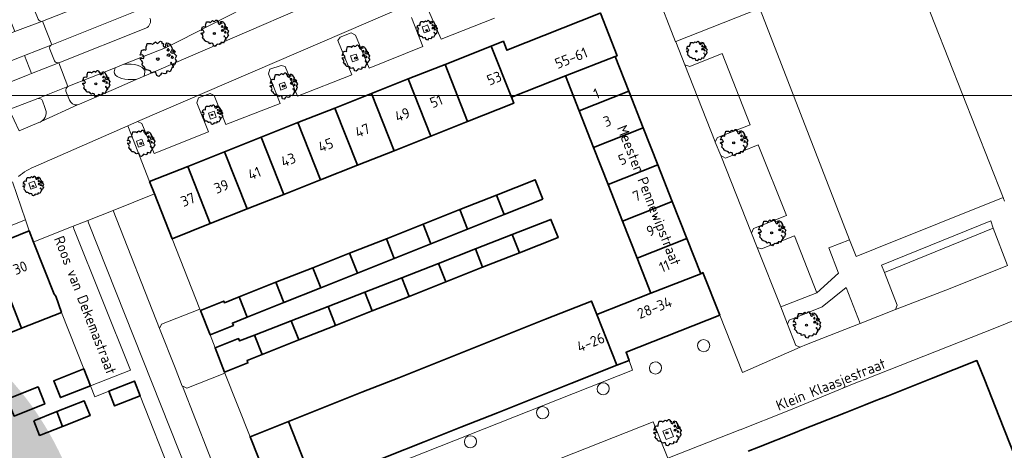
# Model space of a CAD drawing. Header units: metres. Extents: x 152391 to 157968, y 462336 to 467280.
# Tile 214 of 256: x 154833 to 154960, y 464929 to 464985. Entities that reach past the tile are written whole.
import ezdxf
from ezdxf.enums import TextEntityAlignment as Align

# ---------------------------------------------------------------- set-up
doc = ezdxf.new("R2010")
doc.units = ezdxf.units.M
doc.header["$LTSCALE"] = 0.75
doc.layers.get('0').update_dxf_attribs({"lineweight": 25})
for name, color, linetype, lineweight in [('B-GV-GR-BOOM-S', 252, 'Continuous', 25), ('B-WE-GR-BEPLANTING_CULTUUR_BODEMBEDEKKER-GV', 251, 'Continuous', 18), ('B-WE-GR-GROENVOORZIENING-GV', 251, 'Continuous', 18), ('B-WE-OG-BEBOUWING-GV', 6, 'Continuous', 35), ('B-WE-OG-BEBOUWING-T18', 1, 'Continuous', 18), ('B-WE-OG-TERREIN_CULTUURSCHEIDING-GV', 251, 'Continuous', 18), ('B-WE-OG-TOPOGRAFIE-T18', 1, 'Continuous', 18), ('B-WE-VH-VERHARDING_ASFALT-GV', 251, 'Continuous', 18), ('B-WE-VH-VERHARDING_BETONSTRAATSTEEN-GV', 251, 'Continuous', 18), ('B-WE-VH-VERHARDING_TEGEL-GV', 251, 'Continuous', 18), ('B-WE-VH-VERHARDING_TEGEL_RUBBER-GV', 251, 'Continuous', 18)]:
    doc.layers.add(name, color=color, linetype=linetype, lineweight=lineweight)
doc.layers.add('X-XX-AL-TEKENBLAD_HULPLIJN-G', color=7, linetype='Continuous', lineweight=18, plot=False)
doc.styles.add('ARIAL', font='arialbd.ttf')
doc.styles.add('NLCS-ISO-M750-T18', font='NLCS-ISO.ttf', dxfattribs={"height": 1.35})

# ---------------------------------------------------------------- blocks, each defined once
blk = doc.blocks.new('SGR-BOOM_21_30')
at = {"linetype": 'Continuous'}
for p, q in [((-1.11, 1.19), (-1.05, 1.33)), ((-1.05, 1.33), (-1.02, 1.5)), ((-1.02, 1.5), (-0.67, 1.5)), ((-0.67, 1.5), (-0.52, 1.43)), ((-0.52, 1.43), (-0.47, 1.45)), ((-0.47, 1.45), (-0.37, 1.55)), ((-0.37, 1.55), (-0.23, 1.65)), ((-0.23, 1.65), (-0.13, 1.58)), ((-0.13, 1.58), (-0.06, 1.52)), ((-0.06, 1.52), (0.07, 1.58)), ((0.07, 1.58), (0.2, 1.71)), ((0.2, 1.71), (0.26, 1.73)), ((0.26, 1.73), (0.33, 1.7)), ((0.33, 1.7), (0.39, 1.65)), ((0.4, 1.53), (0.38, 1.5)), ((0.38, 1.5), (0.53, 1.52)), ((0.39, 1.65), (0.4, 1.53)), ((0.54, 1.48), (0.51, 1.29)), ((0.51, 1.29), (0.57, 1.24)), ((0.53, 1.52), (0.54, 1.48)), ((0.75, 1.2), (0.8, 1.29)), ((0.79, 1.4), (0.89, 1.56)), ((0.8, 1.29), (0.79, 1.4)), ((0.89, 1.56), (1.02, 1.53)), ((0.97, 1.37), (0.93, 1.33)), ((0.93, 1.33), (0.95, 1.25)), ((0.96, 1.27), (0.97, 1.37)), ((1.02, 1.53), (1.16, 1.45)), ((1.16, 1.45), (1.25, 1.27)), ((-1.7, 0.37), (-1.66, 0.48)), ((-1.49, 0.41), (-1.7, 0.37)), ((-1.68, -0.03), (-1.67, 0.09)), ((-1.67, 0.09), (-1.39, 0.07)), ((-1.66, 0.48), (-1.6, 0.53)), ((-1.63, 0.58), (-1.53, 0.87)), ((-1.6, 0.53), (-1.63, 0.58)), ((-1.53, 0.87), (-1.46, 0.86)), ((-1.42, 0.33), (-1.49, 0.41)), ((-1.46, 0.86), (-1.34, 0.91)), ((-1.33, 0.18), (-1.42, 0.33)), ((-1.39, 0.07), (-1.33, 0.18)), ((-1.34, 0.91), (-1.18, 0.86)), ((-1.18, 0.86), (-1.12, 0.92)), ((-1.13, 1.09), (-1.11, 1.19)), ((-1.12, 0.92), (-1.13, 1.09)), ((0.57, 1.24), (0.69, 1.15)), ((0.69, 1.15), (0.75, 1.2)), ((0.94, 0.91), (0.89, 0.87)), ((0.89, 0.87), (0.93, 0.83)), ((0.93, 0.41), (0.89, 0.33)), ((0.89, 0.33), (1.03, 0.32)), ((0.93, 0.83), (0.98, 0.84)), ((1.05, 0.46), (0.93, 0.41)), ((0.97, 0.97), (0.94, 0.91)), ((0.95, 1.25), (0.96, 1.24)), ((1.03, 0.97), (0.97, 0.97)), ((0.98, 0.84), (1.03, 0.78)), ((1.08, 0.94), (1.03, 0.97)), ((1.03, 0.78), (1.08, 0.84)), ((1.03, 0.32), (1.11, 0.25)), ((1.11, 0.46), (1.05, 0.46)), ((1.12, 0.87), (1.08, 0.94)), ((1.08, 0.84), (1.12, 0.87)), ((1.22, 0.4), (1.11, 0.46)), ((1.11, 0.25), (1.2, 0.37)), ((1.2, 0.37), (1.24, 0.41)), ((1.32, 0.79), (1.23, 0.69)), ((1.23, 0.69), (1.27, 0.63)), ((1.25, 1.27), (1.38, 1.06)), ((1.27, 0.63), (1.38, 0.56)), ((1.34, 0.18), (1.31, 0.1)), ((1.43, 0.05), (1.31, 0.1)), ((1.38, 1.06), (1.32, 0.79)), ((1.36, 0.3), (1.34, 0.23)), ((1.34, 0.23), (1.34, 0.18)), ((1.43, 0.23), (1.36, 0.3)), ((1.38, 0.56), (1.44, 0.6)), ((1.47, 0.2), (1.43, 0.23)), ((1.43, 0.05), (1.51, 0.14)), ((1.47, 0.86), (1.44, 0.81)), ((1.44, 0.81), (1.46, 0.74)), ((1.44, 0.6), (1.57, 0.56)), ((1.46, 0.74), (1.53, 0.69)), ((1.54, 0.86), (1.47, 0.86)), ((1.51, 0.14), (1.47, 0.2)), ((1.53, 0.73), (1.64, 0.68)), ((1.53, 0.69), (1.54, 0.73)), ((1.62, 0.76), (1.54, 0.86)), ((1.57, 0.56), (1.64, 0.51)), ((1.73, 0.71), (1.62, 0.76)), ((1.64, 0.68), (1.73, 0.71)), ((1.64, 0.51), (1.81, 0.32)), ((1.72, 0.1), (1.67, 0.04)), ((1.67, 0.04), (1.76, -0.09)), ((1.81, 0.32), (1.72, 0.1)), ((-1.54, -0.18), (-1.68, -0.03)), ((-1.55, -0.51), (-1.49, -0.42)), ((-1.35, -0.75), (-1.55, -0.51)), ((-1.44, -0.32), (-1.54, -0.18)), ((-1.49, -0.42), (-1.44, -0.32)), ((-1.25, -0.78), (-1.35, -0.75)), ((-1.27, -0.9), (-1.25, -0.78)), ((-1.11, -1.05), (-1.27, -0.9)), ((-0.91, -1.08), (-1.11, -1.05)), ((-0.67, -1.18), (-0.91, -1.08)), ((-0.68, -1.29), (-0.67, -1.18)), ((-0.4, -1.26), (-0.55, -1.33)), ((-0.19, -1.28), (-0.4, -1.26)), ((0.84, -1.16), (0.83, -1.36)), ((1.03, -1.18), (0.84, -1.16)), ((1.18, -1.24), (1.03, -1.18)), ((1.29, -1.01), (1.18, -1.24)), ((1.29, -0.29), (1.24, -0.36)), ((1.24, -0.36), (1.25, -0.42)), ((1.26, -0.42), (1.33, -0.41)), ((1.33, -0.34), (1.29, -0.29)), ((1.36, -0.88), (1.29, -1.01)), ((1.33, -0.41), (1.33, -0.34)), ((1.37, -0.83), (1.36, -0.88)), ((1.48, -0.8), (1.37, -0.83)), ((1.46, -0.47), (1.39, -0.59)), ((1.39, -0.59), (1.43, -0.64)), ((1.43, -0.64), (1.5, -0.7)), ((1.58, -0.59), (1.46, -0.47)), ((1.5, -0.7), (1.48, -0.8)), ((1.66, -0.52), (1.58, -0.59)), ((1.68, -0.42), (1.66, -0.52)), ((1.72, -0.31), (1.68, -0.42)), ((1.84, -0.18), (1.72, -0.31)), ((1.76, -0.09), (1.84, -0.18)), ((-0.55, -1.33), (-0.68, -1.29)), ((-0.16, -1.43), (-0.19, -1.28)), ((-0.13, -1.49), (-0.16, -1.43)), ((-0.1, -1.61), (-0.13, -1.49)), ((0.11, -1.67), (-0.1, -1.61)), ((0.25, -1.52), (0.11, -1.67)), ((0.36, -1.38), (0.25, -1.52)), ((0.68, -1.44), (0.36, -1.38)), ((0.83, -1.36), (0.68, -1.44))]:
    blk.add_line(p, q, dxfattribs=at)
blk.add_circle((0, 0), 0.126, dxfattribs=at)
blk = doc.blocks.new('SGR-BOOM_31_50')
at = {"linetype": 'Continuous'}
for p, q in [((-1.51, 1.45), (-1.48, 1.58)), ((-1.49, 1.23), (-1.51, 1.45)), ((-1.48, 1.58), (-1.4, 1.78)), ((-1.4, 1.78), (-1.36, 2)), ((-1.36, 2), (-0.89, 2)), ((-0.89, 2), (-0.69, 1.91)), ((-0.69, 1.91), (-0.63, 1.93)), ((-0.63, 1.93), (-0.49, 2.06)), ((-0.49, 2.06), (-0.3, 2.2)), ((-0.3, 2.2), (-0.18, 2.11)), ((-0.18, 2.11), (-0.08, 2.02)), ((-0.08, 2.02), (0.09, 2.11)), ((0.09, 2.11), (0.27, 2.28)), ((0.27, 2.28), (0.35, 2.31)), ((0.35, 2.31), (0.44, 2.26)), ((0.44, 2.26), (0.52, 2.2)), ((0.54, 2.04), (0.51, 2)), ((0.51, 2), (0.71, 2.02)), ((0.52, 2.2), (0.54, 2.04)), ((0.72, 1.98), (0.68, 1.71)), ((0.68, 1.71), (0.75, 1.65)), ((0.71, 2.02), (0.72, 1.98)), ((0.75, 1.65), (0.92, 1.54)), ((0.92, 1.54), (1, 1.6)), ((1, 1.6), (1.06, 1.71)), ((1.05, 1.87), (1.19, 2.09)), ((1.06, 1.71), (1.05, 1.87)), ((1.19, 2.09), (1.36, 2.04)), ((1.3, 1.82), (1.23, 1.78)), ((1.23, 1.78), (1.27, 1.67)), ((1.3, 1.3), (1.25, 1.21)), ((1.27, 1.67), (1.28, 1.65)), ((1.28, 1.69), (1.3, 1.82)), ((1.37, 1.3), (1.3, 1.3)), ((1.36, 2.04), (1.54, 1.93)), ((1.44, 1.25), (1.37, 1.3)), ((1.54, 1.93), (1.67, 1.69)), ((1.67, 1.69), (1.84, 1.41)), ((1.84, 1.41), (1.76, 1.06)), ((-2.27, 0.49), (-2.21, 0.64)), ((-1.99, 0.55), (-2.27, 0.49)), ((-2.24, -0.04), (-2.22, 0.11)), ((-2.22, 0.11), (-1.85, 0.09)), ((-2.21, 0.64), (-2.13, 0.71)), ((-2.18, 0.77), (-2.04, 1.17)), ((-2.13, 0.71), (-2.18, 0.77)), ((-2.04, 1.17), (-1.94, 1.14)), ((-1.9, 0.44), (-1.99, 0.55)), ((-1.94, 1.14), (-1.79, 1.21)), ((-1.77, 0.25), (-1.9, 0.44)), ((-1.85, 0.09), (-1.77, 0.25)), ((-1.79, 1.21), (-1.57, 1.14)), ((-1.57, 1.14), (-1.49, 1.23)), ((1.25, 1.21), (1.19, 1.17)), ((1.19, 1.17), (1.23, 1.1)), ((1.23, 0.55), (1.19, 0.44)), ((1.19, 0.44), (1.37, 0.42)), ((1.23, 1.1), (1.31, 1.12)), ((1.4, 0.62), (1.23, 0.55)), ((1.31, 1.12), (1.37, 1.03)), ((1.37, 1.03), (1.44, 1.12)), ((1.37, 0.42), (1.48, 0.33)), ((1.48, 0.62), (1.4, 0.62)), ((1.5, 1.17), (1.44, 1.25)), ((1.44, 1.12), (1.5, 1.17)), ((1.62, 0.53), (1.48, 0.62)), ((1.48, 0.33), (1.61, 0.49)), ((1.61, 0.49), (1.65, 0.55)), ((1.76, 1.06), (1.64, 0.93)), ((1.64, 0.93), (1.7, 0.84)), ((1.7, 0.84), (1.84, 0.75)), ((1.79, 0.25), (1.75, 0.14)), ((1.91, 0.07), (1.75, 0.14)), ((1.81, 0.4), (1.79, 0.31)), ((1.79, 0.31), (1.79, 0.25)), ((1.9, 0.31), (1.81, 0.4)), ((1.84, 0.75), (1.92, 0.79)), ((1.96, 0.27), (1.9, 0.31)), ((1.91, 0.07), (2.01, 0.18)), ((1.96, 1.14), (1.92, 1.08)), ((1.92, 1.08), (1.95, 0.99)), ((1.92, 0.79), (2.09, 0.75)), ((1.95, 0.99), (2.04, 0.93)), ((2.06, 1.14), (1.96, 1.14)), ((2.01, 0.18), (1.96, 0.27)), ((2.04, 0.97), (2.18, 0.9)), ((2.04, 0.93), (2.06, 0.97)), ((2.16, 1.01), (2.06, 1.14)), ((2.09, 0.75), (2.18, 0.68)), ((2.3, 0.95), (2.16, 1.01)), ((2.18, 0.9), (2.3, 0.95)), ((2.18, 0.68), (2.41, 0.42)), ((2.29, 0.14), (2.23, 0.05)), ((2.23, 0.05), (2.35, -0.13)), ((2.41, 0.42), (2.29, 0.14)), ((-2.05, -0.24), (-2.24, -0.04)), ((-2.07, -0.67), (-1.99, -0.56)), ((-1.8, -1), (-2.07, -0.67)), ((-1.91, -0.43), (-2.05, -0.24)), ((-1.99, -0.56), (-1.91, -0.43)), ((-1.67, -1.05), (-1.8, -1)), ((-1.7, -1.2), (-1.67, -1.05)), ((-1.48, -1.4), (-1.7, -1.2)), ((1.72, -0.39), (1.65, -0.48)), ((1.65, -0.48), (1.67, -0.56)), ((1.68, -0.56), (1.78, -0.54)), ((1.78, -0.45), (1.72, -0.39)), ((1.81, -1.18), (1.72, -1.35)), ((1.78, -0.54), (1.78, -0.45)), ((1.82, -1.11), (1.81, -1.18)), ((1.98, -1.07), (1.82, -1.11)), ((1.95, -0.63), (1.85, -0.78)), ((1.85, -0.78), (1.9, -0.85)), ((1.9, -0.85), (1.99, -0.94)), ((2.1, -0.78), (1.95, -0.63)), ((1.99, -0.94), (1.98, -1.07)), ((2.21, -0.7), (2.1, -0.78)), ((2.24, -0.56), (2.21, -0.7)), ((2.29, -0.41), (2.24, -0.56)), ((2.46, -0.24), (2.29, -0.41)), ((2.35, -0.13), (2.46, -0.24)), ((-1.22, -1.44), (-1.48, -1.4)), ((-0.89, -1.57), (-1.22, -1.44)), ((-0.91, -1.72), (-0.89, -1.57)), ((-0.73, -1.77), (-0.91, -1.72)), ((-0.53, -1.68), (-0.73, -1.77)), ((-0.25, -1.7), (-0.53, -1.68)), ((-0.21, -1.9), (-0.25, -1.7)), ((-0.18, -1.99), (-0.21, -1.9)), ((-0.13, -2.14), (-0.18, -1.99)), ((0.15, -2.23), (-0.13, -2.14)), ((0.34, -2.03), (0.15, -2.23)), ((0.47, -1.83), (0.34, -2.03)), ((0.91, -1.92), (0.47, -1.83)), ((1.11, -1.81), (0.91, -1.92)), ((1.13, -1.55), (1.11, -1.81)), ((1.37, -1.57), (1.13, -1.55)), ((1.58, -1.66), (1.37, -1.57)), ((1.72, -1.35), (1.58, -1.66))]:
    blk.add_line(p, q, dxfattribs=at)
blk.add_circle((0, 0), 0.169, dxfattribs=at)
blk = doc.blocks.new('SGR-BOOM_DIAMETER_ONBEKEND')
at = {"linetype": 'Continuous'}
for p, q in [((0.05, 1.19), (0.15, 1.28)), ((0.15, 1.28), (0.2, 1.3)), ((0.2, 1.3), (0.25, 1.27)), ((0.25, 1.27), (0.29, 1.24)), ((-1.28, 0.27), (-1.24, 0.36)), ((-1.12, 0.31), (-1.28, 0.27)), ((-1.26, -0.02), (-1.25, 0.06)), ((-1.25, 0.06), (-1.04, 0.05)), ((-1.24, 0.36), (-1.2, 0.4)), ((-1.22, 0.43), (-1.15, 0.66)), ((-1.2, 0.4), (-1.22, 0.43)), ((-1.15, 0.66), (-1.09, 0.64)), ((-1.07, 0.25), (-1.12, 0.31)), ((-1.09, 0.64), (-1.01, 0.68)), ((-1, 0.14), (-1.07, 0.25)), ((-1.04, 0.05), (-1, 0.14)), ((-1.01, 0.68), (-0.88, 0.64)), ((-0.88, 0.64), (-0.84, 0.69)), ((-0.85, 0.82), (-0.83, 0.89)), ((-0.84, 0.69), (-0.85, 0.82)), ((-0.83, 0.89), (-0.79, 1)), ((-0.79, 1), (-0.76, 1.12)), ((-0.76, 1.12), (-0.5, 1.12)), ((-0.5, 1.12), (-0.39, 1.07)), ((-0.39, 1.07), (-0.35, 1.09)), ((-0.35, 1.09), (-0.27, 1.16)), ((-0.27, 1.16), (-0.17, 1.24)), ((-0.17, 1.24), (-0.1, 1.19)), ((-0.1, 1.19), (-0.05, 1.14)), ((-0.05, 1.14), (0.05, 1.19)), ((0.3, 1.15), (0.28, 1.12)), ((0.28, 1.12), (0.4, 1.14)), ((0.29, 1.24), (0.3, 1.15)), ((0.41, 1.11), (0.38, 0.96)), ((0.38, 0.96), (0.42, 0.93)), ((0.4, 1.14), (0.41, 1.11)), ((0.42, 0.93), (0.52, 0.87)), ((0.52, 0.87), (0.56, 0.9)), ((0.56, 0.9), (0.6, 0.96)), ((0.59, 1.05), (0.67, 1.17)), ((0.6, 0.96), (0.59, 1.05)), ((0.67, 1.17), (0.76, 1.15)), ((0.7, 0.68), (0.67, 0.66)), ((0.67, 0.66), (0.69, 0.62)), ((0.69, 0.31), (0.67, 0.25)), ((0.67, 0.25), (0.77, 0.24)), ((0.73, 1.03), (0.69, 1)), ((0.69, 1), (0.71, 0.94)), ((0.69, 0.62), (0.74, 0.63)), ((0.79, 0.35), (0.69, 0.31)), ((0.73, 0.73), (0.7, 0.68)), ((0.71, 0.94), (0.72, 0.93)), ((0.72, 0.95), (0.73, 1.03)), ((0.77, 0.73), (0.73, 0.73)), ((0.74, 0.63), (0.77, 0.58)), ((0.76, 1.15), (0.87, 1.09)), ((0.81, 0.71), (0.77, 0.73)), ((0.77, 0.58), (0.81, 0.63)), ((0.77, 0.24), (0.83, 0.19)), ((0.83, 0.35), (0.79, 0.35)), ((0.84, 0.66), (0.81, 0.71)), ((0.81, 0.63), (0.84, 0.66)), ((0.91, 0.3), (0.83, 0.35)), ((0.83, 0.19), (0.9, 0.27)), ((0.87, 1.09), (0.94, 0.95)), ((0.9, 0.27), (0.93, 0.31)), ((0.99, 0.59), (0.92, 0.52)), ((0.92, 0.52), (0.96, 0.47)), ((0.94, 0.95), (1.03, 0.79)), ((0.96, 0.47), (1.03, 0.42)), ((1.01, 0.14), (0.98, 0.08)), ((1.08, 0.04), (0.98, 0.08)), ((1.03, 0.79), (0.99, 0.59)), ((1.02, 0.22), (1.01, 0.18)), ((1.01, 0.18), (1.01, 0.14)), ((1.07, 0.18), (1.02, 0.22)), ((1.03, 0.42), (1.08, 0.45)), ((1.1, 0.15), (1.07, 0.18)), ((1.1, 0.64), (1.08, 0.61)), ((1.08, 0.61), (1.1, 0.56)), ((1.08, 0.45), (1.17, 0.42)), ((1.08, 0.04), (1.13, 0.1)), ((1.16, 0.64), (1.1, 0.64)), ((1.1, 0.56), (1.15, 0.52)), ((1.13, 0.1), (1.1, 0.15)), ((1.15, 0.55), (1.23, 0.51)), ((1.15, 0.52), (1.16, 0.55)), ((1.22, 0.57), (1.16, 0.64)), ((1.17, 0.42), (1.23, 0.39)), ((1.3, 0.53), (1.22, 0.57)), ((1.23, 0.51), (1.3, 0.53)), ((1.23, 0.39), (1.36, 0.24)), ((1.29, 0.08), (1.25, 0.03)), ((1.25, 0.03), (1.32, -0.07)), ((1.36, 0.24), (1.29, 0.08)), ((-1.15, -0.13), (-1.26, -0.02)), ((-1.16, -0.38), (-1.12, -0.32)), ((-1.02, -0.56), (-1.16, -0.38)), ((-1.08, -0.24), (-1.15, -0.13)), ((-1.12, -0.32), (-1.08, -0.24)), ((-0.94, -0.59), (-1.02, -0.56)), ((-0.95, -0.67), (-0.94, -0.59)), ((-0.83, -0.79), (-0.95, -0.67)), ((-0.68, -0.81), (-0.83, -0.79)), ((-0.5, -0.88), (-0.68, -0.81)), ((-0.51, -0.97), (-0.5, -0.88)), ((-0.41, -0.99), (-0.51, -0.97)), ((-0.3, -0.95), (-0.41, -0.99)), ((-0.14, -0.96), (-0.3, -0.95)), ((-0.12, -1.07), (-0.14, -0.96)), ((-0.1, -1.12), (-0.12, -1.07)), ((-0.07, -1.2), (-0.1, -1.12)), ((0.08, -1.25), (-0.07, -1.2)), ((0.19, -1.14), (0.08, -1.25)), ((0.27, -1.03), (0.19, -1.14)), ((0.51, -1.08), (0.27, -1.03)), ((0.62, -1.02), (0.51, -1.08)), ((0.63, -0.87), (0.62, -1.02)), ((0.77, -0.88), (0.63, -0.87)), ((0.89, -0.93), (0.77, -0.88)), ((0.96, -0.76), (0.89, -0.93)), ((0.96, -0.22), (0.93, -0.27)), ((0.93, -0.27), (0.94, -0.32)), ((0.95, -0.32), (1, -0.3)), ((1, -0.26), (0.96, -0.22)), ((1.02, -0.66), (0.96, -0.76)), ((1, -0.3), (1, -0.26)), ((1.03, -0.63), (1.02, -0.66)), ((1.11, -0.6), (1.03, -0.63)), ((1.1, -0.35), (1.04, -0.44)), ((1.04, -0.44), (1.07, -0.48)), ((1.07, -0.48), (1.12, -0.53)), ((1.18, -0.44), (1.1, -0.35)), ((1.12, -0.53), (1.11, -0.6)), ((1.24, -0.39), (1.18, -0.44)), ((1.26, -0.32), (1.24, -0.39)), ((1.29, -0.23), (1.26, -0.32)), ((1.38, -0.13), (1.29, -0.23)), ((1.32, -0.07), (1.38, -0.13))]:
    blk.add_line(p, q, dxfattribs=at)
blk.add_circle((0, 0), 0.0948, dxfattribs=at)
blk = doc.blocks.new('SGR-BOOM_0_20')
at = {"linetype": 'Continuous'}
for p, q in [((0.05, 1.19), (0.15, 1.28)), ((0.15, 1.28), (0.2, 1.3)), ((0.2, 1.3), (0.25, 1.27)), ((0.25, 1.27), (0.29, 1.24)), ((-1.28, 0.27), (-1.24, 0.36)), ((-1.12, 0.31), (-1.28, 0.27)), ((-1.26, -0.02), (-1.25, 0.06)), ((-1.25, 0.06), (-1.04, 0.05)), ((-1.24, 0.36), (-1.2, 0.4)), ((-1.22, 0.43), (-1.15, 0.66)), ((-1.2, 0.4), (-1.22, 0.43)), ((-1.15, 0.66), (-1.09, 0.64)), ((-1.07, 0.25), (-1.12, 0.31)), ((-1.09, 0.64), (-1.01, 0.68)), ((-1, 0.14), (-1.07, 0.25)), ((-1.04, 0.05), (-1, 0.14)), ((-1.01, 0.68), (-0.88, 0.64)), ((-0.88, 0.64), (-0.84, 0.69)), ((-0.85, 0.82), (-0.83, 0.89)), ((-0.84, 0.69), (-0.85, 0.82)), ((-0.83, 0.89), (-0.79, 1)), ((-0.79, 1), (-0.76, 1.12)), ((-0.76, 1.12), (-0.5, 1.12)), ((-0.5, 1.12), (-0.39, 1.07)), ((-0.39, 1.07), (-0.35, 1.09)), ((-0.35, 1.09), (-0.27, 1.16)), ((-0.27, 1.16), (-0.17, 1.24)), ((-0.17, 1.24), (-0.1, 1.19)), ((-0.1, 1.19), (-0.05, 1.14)), ((-0.05, 1.14), (0.05, 1.19)), ((0.3, 1.15), (0.28, 1.12)), ((0.28, 1.12), (0.4, 1.14)), ((0.29, 1.24), (0.3, 1.15)), ((0.41, 1.11), (0.38, 0.96)), ((0.38, 0.96), (0.42, 0.93)), ((0.4, 1.14), (0.41, 1.11)), ((0.42, 0.93), (0.52, 0.87)), ((0.52, 0.87), (0.56, 0.9)), ((0.56, 0.9), (0.6, 0.96)), ((0.59, 1.05), (0.67, 1.17)), ((0.6, 0.96), (0.59, 1.05)), ((0.67, 1.17), (0.76, 1.15)), ((0.7, 0.68), (0.67, 0.66)), ((0.67, 0.66), (0.69, 0.62)), ((0.69, 0.31), (0.67, 0.25)), ((0.67, 0.25), (0.77, 0.24)), ((0.73, 1.03), (0.69, 1)), ((0.69, 1), (0.71, 0.94)), ((0.69, 0.62), (0.74, 0.63)), ((0.79, 0.35), (0.69, 0.31)), ((0.73, 0.73), (0.7, 0.68)), ((0.71, 0.94), (0.72, 0.93)), ((0.72, 0.95), (0.73, 1.03)), ((0.77, 0.73), (0.73, 0.73)), ((0.74, 0.63), (0.77, 0.58)), ((0.76, 1.15), (0.87, 1.09)), ((0.81, 0.71), (0.77, 0.73)), ((0.77, 0.58), (0.81, 0.63)), ((0.77, 0.24), (0.83, 0.19)), ((0.83, 0.35), (0.79, 0.35)), ((0.84, 0.66), (0.81, 0.71)), ((0.81, 0.63), (0.84, 0.66)), ((0.91, 0.3), (0.83, 0.35)), ((0.83, 0.19), (0.9, 0.27)), ((0.87, 1.09), (0.94, 0.95)), ((0.9, 0.27), (0.93, 0.31)), ((0.99, 0.59), (0.92, 0.52)), ((0.92, 0.52), (0.96, 0.47)), ((0.94, 0.95), (1.03, 0.79)), ((0.96, 0.47), (1.03, 0.42)), ((1.01, 0.14), (0.98, 0.08)), ((1.08, 0.04), (0.98, 0.08)), ((1.03, 0.79), (0.99, 0.59)), ((1.02, 0.22), (1.01, 0.18)), ((1.01, 0.18), (1.01, 0.14)), ((1.07, 0.18), (1.02, 0.22)), ((1.03, 0.42), (1.08, 0.45)), ((1.1, 0.15), (1.07, 0.18)), ((1.1, 0.64), (1.08, 0.61)), ((1.08, 0.61), (1.1, 0.56)), ((1.08, 0.45), (1.17, 0.42)), ((1.08, 0.04), (1.13, 0.1)), ((1.16, 0.64), (1.1, 0.64)), ((1.1, 0.56), (1.15, 0.52)), ((1.13, 0.1), (1.1, 0.15)), ((1.15, 0.55), (1.23, 0.51)), ((1.15, 0.52), (1.16, 0.55)), ((1.22, 0.57), (1.16, 0.64)), ((1.17, 0.42), (1.23, 0.39)), ((1.3, 0.53), (1.22, 0.57)), ((1.23, 0.51), (1.3, 0.53)), ((1.23, 0.39), (1.36, 0.24)), ((1.29, 0.08), (1.25, 0.03)), ((1.25, 0.03), (1.32, -0.07)), ((1.36, 0.24), (1.29, 0.08)), ((-1.15, -0.13), (-1.26, -0.02)), ((-1.16, -0.38), (-1.12, -0.32)), ((-1.02, -0.56), (-1.16, -0.38)), ((-1.08, -0.24), (-1.15, -0.13)), ((-1.12, -0.32), (-1.08, -0.24)), ((-0.94, -0.59), (-1.02, -0.56)), ((-0.95, -0.67), (-0.94, -0.59)), ((-0.83, -0.79), (-0.95, -0.67)), ((-0.68, -0.81), (-0.83, -0.79)), ((-0.5, -0.88), (-0.68, -0.81)), ((-0.51, -0.97), (-0.5, -0.88)), ((-0.41, -0.99), (-0.51, -0.97)), ((-0.3, -0.95), (-0.41, -0.99)), ((-0.14, -0.96), (-0.3, -0.95)), ((-0.12, -1.07), (-0.14, -0.96)), ((-0.1, -1.12), (-0.12, -1.07)), ((-0.07, -1.2), (-0.1, -1.12)), ((0.08, -1.25), (-0.07, -1.2)), ((0.19, -1.14), (0.08, -1.25)), ((0.27, -1.03), (0.19, -1.14)), ((0.51, -1.08), (0.27, -1.03)), ((0.62, -1.02), (0.51, -1.08)), ((0.63, -0.87), (0.62, -1.02)), ((0.77, -0.88), (0.63, -0.87)), ((0.89, -0.93), (0.77, -0.88)), ((0.96, -0.76), (0.89, -0.93)), ((0.96, -0.22), (0.93, -0.27)), ((0.93, -0.27), (0.94, -0.32)), ((0.95, -0.32), (1, -0.3)), ((1, -0.26), (0.96, -0.22)), ((1.02, -0.66), (0.96, -0.76)), ((1, -0.3), (1, -0.26)), ((1.03, -0.63), (1.02, -0.66)), ((1.11, -0.6), (1.03, -0.63)), ((1.1, -0.35), (1.04, -0.44)), ((1.04, -0.44), (1.07, -0.48)), ((1.07, -0.48), (1.12, -0.53)), ((1.18, -0.44), (1.1, -0.35)), ((1.12, -0.53), (1.11, -0.6)), ((1.24, -0.39), (1.18, -0.44)), ((1.26, -0.32), (1.24, -0.39)), ((1.29, -0.23), (1.26, -0.32)), ((1.38, -0.13), (1.29, -0.23)), ((1.32, -0.07), (1.38, -0.13))]:
    blk.add_line(p, q, dxfattribs=at)
blk.add_circle((0, 0), 0.0948, dxfattribs=at)

msp = doc.modelspace()

# ---------------------------------------------------------------- linework, layer by layer
at = {"layer": 'B-WE-GR-BEPLANTING_CULTUUR_BODEMBEDEKKER-GV'}
msp.add_lwpolyline([(154928.44, 464986.13), (154917.63, 464981.88), (154917.65, 464981.83), (154918.82, 464978.84), (154918.82, 464978.84), (154919.44, 464978.63), (154923.61, 464980.31), (154927.23, 464971.13), (154923, 464969.5), (154922.73, 464968.91), (154922.73, 464968.9), (154923.44, 464967.15), (154924.03, 464966.84), (154928.25, 464968.53), (154931.91, 464959.41), (154927.66, 464957.75), (154927.41, 464957.16), (154928.14, 464955.31), (154928.7, 464955.13), (154932.94, 464956.81), (154935.81, 464949.48), (154938.64, 464952.01), (154937.37, 464955.25), (154940.05, 464956.29), (154928.52, 464986)], dxfattribs=at)
for points in [[(154944.55, 464952.09), (154958.59, 464957.81), (154958.27, 464958.76), (154944.19, 464953.02)], [(154932.05, 464945.42), (154933.14, 464942.69), (154933.7, 464942.44), (154934.48, 464942.78), (154941.44, 464945.49), (154939.62, 464950.14), (154936.52, 464947.66), (154932.27, 464945.94)]]:
    msp.add_lwpolyline(points, close=True, dxfattribs=at)
at = {"layer": 'B-WE-GR-GROENVOORZIENING-GV'}
for points in [[(154885.25, 464983.86), (154884.92, 464983.74), (154885.15, 464982.96), (154885.55, 464983.1), (154885.89, 464983.22), (154885.62, 464983.99)], [(154875.92, 464979.22), (154876.66, 464979.49), (154876.38, 464980.25), (154875.68, 464980)], [(154866.69, 464975.6), (154867.43, 464975.87), (154867.16, 464976.63), (154866.45, 464976.38)], [(154857.59, 464971.85), (154858.33, 464972.12), (154858.06, 464972.88), (154857.35, 464972.64)], [(154848.3, 464968.23), (154849.04, 464968.49), (154848.76, 464969.26), (154848.06, 464969.01)], [(154834.41, 464962.82), (154835.15, 464963.08), (154834.87, 464963.84), (154834.17, 464963.6)], [(154915.95, 464931.61), (154916.39, 464930.53), (154917.33, 464930.93), (154916.9, 464932.02)]]:
    msp.add_lwpolyline(points, close=True, dxfattribs=at)
for points in [[(154921.95, 464942.97, 0.988704), (154920.51, 464942.32)], [(154920.51, 464942.32, 0.979083), (154921.95, 464942.97)], [(154915.73, 464940.1, 0.988085), (154914.29, 464939.44)], [(154914.29, 464939.44, 0.977941), (154915.73, 464940.1)], [(154908.99, 464937.41, 0.989539), (154907.55, 464936.76)], [(154907.55, 464936.76, 0.978766), (154908.99, 464937.41)], [(154901.18, 464934.33, 0.988704), (154899.74, 464933.67)], [(154899.74, 464933.67, 0.979083), (154901.18, 464934.33)], [(154891.86, 464930.59, 0.987874), (154890.42, 464929.93)], [(154890.42, 464929.93, 0.978259), (154891.86, 464930.59)]]:
    msp.add_lwpolyline(points, format="xyb", dxfattribs=at)
at = {"layer": 'B-WE-OG-BEBOUWING-GV'}
for points in [[(154907.88, 464985.53), (154895.85, 464980.74), (154895.4, 464981.9), (154893.81, 464981.27), (154896.42, 464974.68), (154903.4, 464977.42), (154909.8, 464979.93), (154910.05, 464980.03), (154907.9, 464985.53)], [(154893.81, 464981.27), (154887.86, 464978.91), (154890.77, 464971.54), (154896.73, 464973.9), (154896.42, 464974.68)], [(154887.86, 464978.91), (154887.3, 464978.69), (154883.12, 464977.03), (154886.03, 464969.66), (154890.77, 464971.54)], [(154905.17, 464972.93), (154911.56, 464975.46), (154909.8, 464979.93), (154903.4, 464977.42)], [(154878.38, 464975.15), (154881.29, 464967.78), (154886.03, 464969.66), (154883.12, 464977.03)], [(154881.29, 464967.78), (154878.38, 464975.15), (154873.64, 464973.28), (154876.55, 464965.9)], [(154907.03, 464968.19), (154913.44, 464970.72), (154911.56, 464975.46), (154905.17, 464972.93)], [(154868.89, 464971.4), (154871.81, 464964.03), (154876.55, 464965.9), (154873.64, 464973.28)], [(154871.81, 464964.03), (154868.89, 464971.4), (154864.15, 464969.52), (154867.06, 464962.15)], [(154907.03, 464968.19), (154908.9, 464963.44), (154915.31, 464965.97), (154913.44, 464970.72)], [(154867.06, 464962.15), (154864.15, 464969.52), (154859.41, 464967.64), (154862.32, 464960.27)], [(154854.67, 464965.76), (154857.58, 464958.39), (154862.32, 464960.27), (154859.41, 464967.64)], [(154857.58, 464958.39), (154854.67, 464965.76), (154849.75, 464963.81), (154850.38, 464962.21), (154852.66, 464956.44)], [(154917.18, 464961.23), (154915.31, 464965.97), (154908.9, 464963.44), (154910.77, 464958.7)], [(154900.49, 464961.55), (154899.51, 464964.03), (154894.52, 464962.06), (154895.5, 464959.56)], [(154889.77, 464960.19), (154890.77, 464957.67), (154895.5, 464959.56), (154894.52, 464962.06)], [(154919.05, 464956.48), (154917.18, 464961.23), (154910.77, 464958.7), (154912.63, 464953.95)], [(154890.77, 464957.67), (154889.77, 464960.19), (154885.03, 464958.31), (154886.03, 464955.78)], [(154897.46, 464954.62), (154902.45, 464956.59), (154901.53, 464958.92), (154896.53, 464956.97)], [(154838.38, 464946.93), (154838.38, 464946.94), (154837.66, 464949.05), (154837.44, 464949.3), (154834.78, 464956.01), (154834.21, 464957.45), (154829.07, 464955.41), (154833.23, 464944.9)], [(154880.29, 464956.44), (154881.29, 464953.89), (154886.03, 464955.78), (154885.03, 464958.31)], [(154881.29, 464953.89), (154880.29, 464956.44), (154875.54, 464954.57), (154876.56, 464952)], [(154897.46, 464954.62), (154896.53, 464956.97), (154891.78, 464955.12), (154892.71, 464952.75)], [(154920.86, 464951.91), (154919.05, 464956.48), (154912.63, 464953.95), (154914.42, 464949.41)], [(154828.48, 464943.03), (154833.23, 464944.9), (154829.07, 464955.41), (154824.28, 464953.52)], [(154892.71, 464952.75), (154891.78, 464955.12), (154887.02, 464953.26), (154887.97, 464950.87)], [(154870.8, 464952.69), (154871.82, 464950.11), (154876.56, 464952), (154875.54, 464954.57)], [(154866.05, 464950.82), (154867.08, 464948.22), (154871.82, 464950.11), (154870.8, 464952.69)], [(154887.97, 464950.87), (154887.02, 464953.26), (154882.27, 464951.41), (154883.23, 464949)], [(154877.52, 464949.56), (154878.48, 464947.12), (154883.23, 464949), (154882.27, 464951.41)], [(154910.04, 464940.12), (154911.63, 464940.75), (154911.22, 464941.79), (154923.3, 464946.59), (154921.14, 464952.06), (154920.86, 464951.91), (154914.42, 464949.41), (154907.44, 464946.67)], [(154866.05, 464950.82), (154861.31, 464948.95), (154862.35, 464946.33), (154867.08, 464948.22)], [(154856.3, 464947.19), (154857.55, 464944.06), (154860.56, 464945.26), (154860.44, 464945.57), (154862.35, 464946.33), (154861.31, 464948.95), (154859.39, 464948.19), (154859.31, 464948.39)], [(154870.93, 464924.59), (154873.19, 464925.49), (154875.67, 464926.48), (154880.41, 464928.36), (154885.15, 464930.24), (154889.89, 464932.12), (154894.63, 464934), (154899.37, 464935.89), (154904.11, 464937.77), (154910.04, 464940.12), (154907.44, 464946.67), (154906.76, 464948.4), (154900.84, 464946.05), (154896.1, 464944.17), (154891.36, 464942.29), (154886.62, 464940.41), (154881.88, 464938.52), (154877.14, 464936.64), (154872.4, 464934.76), (154867.66, 464932.88)], [(154878.48, 464947.12), (154877.52, 464949.56), (154872.77, 464947.71), (154873.74, 464945.25)], [(154873.74, 464945.25), (154872.77, 464947.71), (154868.02, 464945.85), (154868.99, 464943.38)], [(154868.02, 464945.85), (154863.26, 464944), (154864.25, 464941.51), (154868.99, 464943.38)], [(154864.25, 464941.51), (154863.26, 464944), (154861.34, 464943.25), (154861.22, 464943.56), (154858.2, 464942.38), (154859.42, 464939.25), (154862.44, 464940.43), (154862.32, 464940.74)], [(154842.12, 464937.47), (154841.26, 464939.65), (154837.38, 464938.13), (154838.24, 464935.95)], [(154831.39, 464935.75), (154832.26, 464933.58), (154836.22, 464935.14), (154835.36, 464937.32)], [(154848.52, 464936.18), (154847.78, 464938.09), (154844.48, 464936.78), (154845.23, 464934.88)], [(154837.77, 464934.14), (154838.52, 464932.24), (154842.07, 464933.63), (154841.32, 464935.53)], [(154834.81, 464932.97), (154835.56, 464931.07), (154838.52, 464932.24), (154837.77, 464934.14)], [(154865.93, 464922.76), (154865.98, 464922.63), (154870.93, 464924.59), (154867.66, 464932.88), (154862.7, 464930.91)]]:
    msp.add_lwpolyline(points, close=True, dxfattribs=at)
msp.add_lwpolyline([(154963.8, 464922.32), (154959.32, 464933.61), (154957.5, 464938.19), (154956.49, 464940.73), (154950.63, 464938.41), (154945.05, 464936.2), (154943.24, 464935.48), (154942.05, 464935.01), (154939.48, 464933.99), (154933.9, 464931.78), (154933.06, 464931.45), (154928.32, 464929.58), (154926.96, 464929.04)], dxfattribs=at)
at = {"layer": 'B-WE-OG-TERREIN_CULTUURSCHEIDING-GV'}
for points in [[(154868.1, 464989.38), (154853.59, 464981.93), (154851.8, 464981.06), (154846.42, 464978.93), (154847.37, 464978.93), (154847.78, 464978.88), (154848.16, 464978.8), (154848.49, 464978.68), (154848.77, 464978.52), (154848.98, 464978.34), (154849.11, 464978.14), (154849.15, 464977.94), (154849.04, 464977.39), (154882.13, 464991.7)], [(154840.7, 464973.78), (154845.07, 464975.67), (154848.02, 464976.95), (154846.96, 464976.95), (154846.55, 464976.99), (154846.17, 464977.08), (154845.83, 464977.2), (154845.55, 464977.35), (154845.35, 464977.53), (154845.22, 464977.73), (154845.17, 464977.94), (154845.29, 464978.47), (154839.2, 464976.06)], [(154838.95, 464975.44), (154839.42, 464974.31)]]:
    msp.add_lwpolyline(points, dxfattribs=at)
msp.add_lwpolyline([(154845.29, 464978.47), (154845.17, 464977.94), (154845.22, 464977.73), (154845.35, 464977.53), (154845.55, 464977.35), (154845.83, 464977.2), (154846.17, 464977.08), (154846.55, 464976.99), (154846.96, 464976.95), (154848.02, 464976.95), (154849.04, 464977.39), (154849.15, 464977.94), (154849.11, 464978.14), (154848.98, 464978.34), (154848.77, 464978.52), (154848.49, 464978.68), (154848.16, 464978.8), (154847.78, 464978.88), (154847.37, 464978.93), (154846.42, 464978.93)], close=True, dxfattribs=at)
for points in [[(154839.2, 464976.06, 0.332782), (154838.95, 464975.44)], [(154839.42, 464974.31, 0.352949), (154840.43, 464973.7)], [(154840.43, 464973.7, 0.074566), (154840.7, 464973.78)]]:
    msp.add_lwpolyline(points, format="xyb", dxfattribs=at)
at = {"layer": 'B-WE-VH-VERHARDING_ASFALT-GV'}
for points in [[(154954.57, 465031.37), (154939.02, 465025.23), (154920.86, 465018.08), (154900.84, 465010.17), (154883.64, 465003.37), (154878.33, 465001.26), (154875.15, 465000), (154847.51, 464989.06), (154835.91, 464984.47), (154837.12, 464981.45), (154848.33, 464985.91)], [(154849.26, 464983.57), (154838.05, 464979.13), (154839.2, 464976.06), (154845.29, 464978.47), (154846.42, 464978.93), (154851.8, 464981.06), (154853.59, 464981.93), (154868.1, 464989.38)], [(154818.17, 464973.97), (154829.11, 464978.29), (154833.17, 464979.89), (154833.6, 464980.05), (154837.12, 464981.45), (154835.91, 464984.47), (154832.37, 464983.13), (154828.16, 464981.54)], [(154829.7, 464972.36), (154831.64, 464973.11), (154835.33, 464974.53), (154839.2, 464976.06), (154838.05, 464979.13), (154834.53, 464977.73), (154834.1, 464977.56), (154830.06, 464975.96), (154826.28, 464974.49), (154824.38, 464973.85), (154823.39, 464973.61), (154821.42, 464973.23), (154818.45, 464972.83)]]:
    msp.add_lwpolyline(points, dxfattribs=at)
msp.add_lwpolyline([(154849.79, 464984.89, -0.405049), (154849.26, 464983.57)], format="xyb", dxfattribs=at)
at = {"layer": 'B-WE-VH-VERHARDING_BETONSTRAATSTEEN-GV'}
for points in [[(154835.05, 464965.81), (154846.92, 464970.98), (154848.2, 464971.54), (154901.5, 464994.55), (154901.5, 464994.57), (154913.06, 464999.54), (154913.07, 464999.54), (154913.66, 464999.28), (154937.56, 465008.57), (154938.77, 465009.04), (154988.37, 465028.92), (154988.56, 465029.38), (154990.39, 465030.13), (154990.7, 465030.89), (154994.1, 465032.27), (154992.81, 465035.51), (154990.86, 465034.75)], [(154901.31, 465000), (154882.13, 464991.7), (154849.04, 464977.39), (154848.02, 464976.95), (154845.07, 464975.67), (154840.7, 464973.78)], [(154901.5, 464994.55), (154848.2, 464971.54), (154848.75, 464971.28), (154850.34, 464967.44), (154857.35, 464970.23), (154855.83, 464973.96), (154856.05, 464974.62), (154857.56, 464975.15), (154858.08, 464974.88), (154859.58, 464971.14), (154866.57, 464973.89), (154865.07, 464977.69), (154865.26, 464978.3), (154866.71, 464978.78), (154867.25, 464978.62), (154868.83, 464974.8), (154875.82, 464977.56), (154874.03, 464981.99), (154874.34, 464982.44), (154875.76, 464982.97), (154876.33, 464982.68), (154878.07, 464978.43), (154885.01, 464981.21), (154883.52, 464984.95)], [(154907.9, 464985.53), (154910.05, 464980.03), (154909.8, 464979.93), (154911.56, 464975.46), (154913.44, 464970.72), (154915.31, 464965.97), (154917.18, 464961.23), (154919.05, 464956.48), (154920.86, 464951.91), (154921.14, 464952.06), (154923.3, 464946.59), (154926.22, 464939.19), (154933.7, 464942.44), (154933.14, 464942.69), (154932.05, 464945.42), (154931.17, 464947.64), (154928.14, 464955.31), (154927.41, 464957.16), (154923.44, 464967.15), (154922.73, 464968.9), (154922.73, 464968.91), (154918.82, 464978.84), (154918.82, 464978.84), (154917.65, 464981.83), (154917.59, 464981.81), (154915.06, 464988.4)], [(154848.33, 464985.91), (154837.12, 464981.45)], [(154885.74, 464985.88), (154887.35, 464982.15), (154894.26, 464984.86)], [(154838.05, 464979.13), (154849.26, 464983.57)], [(154836.88, 464980.86), (154837.47, 464979.39)], [(154840.43, 464973.7), (154835.76, 464971.55)], [(154835.46, 464971.41), (154832.91, 464970.34)], [(154960.45, 464952.97), (154953.03, 464950.03), (154945.98, 464947.31), (154941.44, 464945.49), (154934.48, 464942.78), (154933.7, 464942.44), (154926.22, 464939.19), (154923.3, 464946.59), (154911.22, 464941.79), (154911.63, 464940.75), (154912.05, 464939.5), (154879.55, 464926.63)], [(154882.14, 464920), (154914.73, 464932.84), (154916.6, 464928.13), (154925.91, 464931.81), (154925.92, 464931.78), (154932.02, 464934.21), (154932.02, 464934.22), (154940.88, 464937.84), (154942.09, 464938.34), (154958.8, 464944.92), (154962.91, 464946.59)]]:
    msp.add_lwpolyline(points, dxfattribs=at)
for points in [[(154849.26, 464983.57, 0.405049), (154849.79, 464984.89)], [(154837.12, 464981.45, 0.407182), (154836.88, 464980.86)], [(154837.47, 464979.39, 0.388124), (154838.05, 464979.13)], [(154840.7, 464973.78, -0.074566), (154840.43, 464973.7)], [(154835.76, 464971.55, -0.068322), (154835.46, 464971.41)], [(154832.84, 464964.47, -0.037282), (154833.9, 464965.21)], [(154833.9, 464965.21, -0.041754), (154835.05, 464965.81)], [(154920.51, 464942.32, -0.988704), (154921.95, 464942.97)], [(154921.95, 464942.97, -0.979083), (154920.51, 464942.32)], [(154914.29, 464939.44, -0.988085), (154915.73, 464940.1)], [(154915.73, 464940.1, -0.977941), (154914.29, 464939.44)], [(154907.55, 464936.76, -0.989539), (154908.99, 464937.41)], [(154908.99, 464937.41, -0.978766), (154907.55, 464936.76)], [(154899.74, 464933.67, -0.988704), (154901.18, 464934.33)], [(154901.18, 464934.33, -0.979083), (154899.74, 464933.67)], [(154890.42, 464929.93, -0.987874), (154891.86, 464930.59)], [(154891.86, 464930.59, -0.978259), (154890.42, 464929.93)]]:
    msp.add_lwpolyline(points, format="xyb", dxfattribs=at)
for points in [[(154918.82, 464978.84), (154922.73, 464968.91), (154923, 464969.5), (154927.23, 464971.13), (154923.61, 464980.31), (154919.44, 464978.63)], [(154927.41, 464957.16), (154927.66, 464957.75), (154931.91, 464959.41), (154928.25, 464968.53), (154924.03, 464966.84), (154923.44, 464967.15)], [(154845.03, 464960.09), (154851.02, 464944.87), (154851.27, 464945.44), (154856.23, 464947.36), (154852.66, 464956.44), (154850.38, 464962.21)], [(154845.03, 464960.09), (154841.76, 464958.78), (154841.88, 464958.5), (154857.05, 464920.28), (154858.1, 464917.31), (154861.38, 464918.63), (154860.71, 464920.23), (154860.72, 464920.24), (154854, 464937.41), (154853.95, 464937.44), (154853.06, 464939.78), (154851.02, 464944.86), (154851.02, 464944.87)], [(154842.12, 464937.47), (154847.27, 464939.5), (154839.98, 464957.72), (154839.88, 464958.06), (154834.83, 464956.03), (154834.78, 464956.01), (154837.44, 464949.3), (154837.66, 464949.05), (154838.38, 464946.94), (154838.38, 464946.93), (154841.26, 464939.65)], [(154958.59, 464957.81), (154944.55, 464952.09), (154946.2, 464947.88), (154945.98, 464947.31), (154953.03, 464950.03), (154960.45, 464952.97)], [(154928.14, 464955.31), (154931.17, 464947.64), (154935.81, 464949.48), (154932.94, 464956.81), (154928.7, 464955.13)], [(154859.46, 464939.1), (154854.56, 464937.16), (154854.02, 464937.41), (154854, 464937.41), (154860.72, 464920.24), (154860.97, 464920.78), (154865.75, 464922.69), (154865.93, 464922.76), (154862.7, 464930.91)], [(154916.6, 464928.13), (154914.73, 464932.84), (154882.14, 464920), (154869.06, 464914.79), (154870.95, 464910.06), (154887.44, 464916.59), (154890.08, 464917.72), (154907.11, 464924.4), (154908.36, 464924.88)], [(154915.95, 464931.61), (154916.9, 464932.02), (154917.33, 464930.93), (154916.39, 464930.53)]]:
    msp.add_lwpolyline(points, close=True, dxfattribs=at)
at = {"layer": 'B-WE-VH-VERHARDING_TEGEL-GV'}
for points in [[(154835.91, 464984.47), (154847.51, 464989.06), (154846.87, 464990.65), (154839.18, 464987.63), (154839.05, 464987.94), (154838.69, 464988.84), (154834.42, 464987.07)], [(154835.38, 464984.76), (154834.51, 464986.85), (154834.42, 464987.07), (154834.07, 464987.88), (154830.97, 464986.6), (154832.37, 464983.13), (154835.91, 464984.47)], [(154883.52, 464984.95), (154885.01, 464981.21), (154878.07, 464978.43), (154876.33, 464982.68), (154875.76, 464982.97), (154874.34, 464982.44), (154874.03, 464981.99), (154875.82, 464977.56), (154868.83, 464974.8), (154867.25, 464978.62), (154866.71, 464978.78), (154865.26, 464978.3), (154865.07, 464977.69), (154866.57, 464973.89), (154859.58, 464971.14), (154858.08, 464974.88), (154857.56, 464975.15), (154856.05, 464974.62), (154855.83, 464973.96), (154857.35, 464970.23), (154850.34, 464967.44), (154848.75, 464971.28), (154848.2, 464971.54), (154846.92, 464970.98), (154849.75, 464963.81), (154854.67, 464965.76), (154859.41, 464967.64), (154864.15, 464969.52), (154868.89, 464971.4), (154873.64, 464973.28), (154878.38, 464975.15), (154883.12, 464977.03), (154887.3, 464978.69), (154887.86, 464978.91), (154893.81, 464981.27), (154895.4, 464981.9), (154895.85, 464980.74), (154907.88, 464985.53)], [(154894.26, 464984.86), (154887.35, 464982.15), (154885.74, 464985.88)], [(154837.12, 464981.45), (154833.6, 464980.05), (154834.53, 464977.73), (154838.05, 464979.13)], [(154837.47, 464979.39), (154836.88, 464980.86)], [(154833.6, 464980.05), (154833.17, 464979.89), (154829.11, 464978.29)], [(154829.71, 464978.05), (154830.3, 464976.51), (154830.28, 464976.17), (154830.06, 464975.96), (154834.1, 464977.56), (154834.53, 464977.73), (154833.6, 464980.05)], [(154839.2, 464976.06), (154835.33, 464974.53)], [(154839.42, 464974.31), (154838.95, 464975.44)], [(154835.33, 464974.53), (154831.64, 464973.11), (154832.91, 464970.34), (154835.46, 464971.41)], [(154836.23, 464973.34), (154835.94, 464974.22)], [(154835.94, 464974.22), (154836.23, 464973.34)], [(154835.76, 464971.55), (154840.43, 464973.7)], [(154841.76, 464958.78), (154845.03, 464960.09), (154850.38, 464962.21), (154849.75, 464963.81), (154846.92, 464970.98), (154835.05, 464965.81)], [(154822.66, 464956.59), (154821.7, 464956.22), (154787.43, 464942.7), (154771.15, 464936.22), (154767.53, 464934.84), (154765.48, 464930.05), (154767.68, 464930.05), (154769.06, 464933.25), (154833.73, 464958.86), (154832.05, 464963.76)], [(154832.05, 464963.76), (154833.73, 464958.86), (154834.21, 464957.45), (154834.78, 464956.01), (154834.83, 464956.03), (154839.88, 464958.06), (154841.76, 464958.78)], [(154960.05, 464961.27), (154959.91, 464961.63), (154959.87, 464961.73), (154943.37, 464955.12), (154940.89, 464954.13), (154940.05, 464956.29), (154937.37, 464955.25), (154938.64, 464952.01), (154935.81, 464949.48), (154931.17, 464947.64), (154932.05, 464945.42), (154932.27, 464945.94), (154936.52, 464947.66), (154939.62, 464950.14), (154941.44, 464945.49), (154945.98, 464947.31), (154946.2, 464947.88), (154944.55, 464952.09), (154944.19, 464953.02), (154958.27, 464958.76), (154958.59, 464957.81), (154960.45, 464952.97)]]:
    msp.add_lwpolyline(points, dxfattribs=at)
for points in [[(154927.45, 464988.47), (154920.94, 464985.84), (154915.06, 464988.48), (154915.06, 464988.4), (154917.59, 464981.81), (154917.65, 464981.83), (154917.63, 464981.88), (154928.44, 464986.13)], [(154885.15, 464982.96), (154884.92, 464983.74), (154885.25, 464983.86), (154885.62, 464983.99), (154885.89, 464983.22), (154885.55, 464983.1)], [(154875.92, 464979.22), (154875.68, 464980), (154876.38, 464980.25), (154876.66, 464979.49)], [(154866.69, 464975.6), (154866.45, 464976.38), (154867.16, 464976.63), (154867.43, 464975.87)], [(154857.59, 464971.85), (154857.35, 464972.64), (154858.06, 464972.88), (154858.33, 464972.12)], [(154848.3, 464968.23), (154848.06, 464969.01), (154848.76, 464969.26), (154849.04, 464968.49)], [(154834.41, 464962.82), (154834.17, 464963.6), (154834.87, 464963.84), (154835.15, 464963.08)], [(154848.52, 464936.18), (154852.71, 464925.6), (154855.5, 464918.56), (154856.27, 464916.75), (154858.1, 464917.31), (154857.05, 464920.28), (154841.88, 464958.5), (154841.76, 464958.78), (154839.88, 464958.06), (154839.98, 464957.72), (154847.27, 464939.5), (154842.12, 464937.47), (154842.67, 464936.06), (154844.48, 464936.78), (154847.78, 464938.09)], [(154856.23, 464947.36), (154851.27, 464945.44), (154851.02, 464944.87), (154851.02, 464944.86), (154853.06, 464939.78), (154853.95, 464937.44), (154854, 464937.41), (154854.02, 464937.41), (154854.56, 464937.16), (154859.46, 464939.1), (154859.42, 464939.25), (154858.2, 464942.38), (154857.55, 464944.06), (154856.3, 464947.19)]]:
    msp.add_lwpolyline(points, close=True, dxfattribs=at)
for points in [[(154835.38, 464984.76, 0.397372), (154835.91, 464984.47)], [(154835.91, 464984.47, -0.397372), (154835.38, 464984.76)], [(154836.88, 464980.86, -0.407182), (154837.12, 464981.45)], [(154838.05, 464979.13, -0.388124), (154837.47, 464979.39)], [(154838.95, 464975.44, -0.332782), (154839.2, 464976.06)], [(154835.94, 464974.22, 0.334643), (154835.33, 464974.53)], [(154835.33, 464974.53, -0.334643), (154835.94, 464974.22)], [(154840.43, 464973.7, -0.352949), (154839.42, 464974.31)], [(154835.76, 464971.55, 0.404827), (154836.23, 464973.34)], [(154836.23, 464973.34, -0.404827), (154835.76, 464971.55)], [(154835.46, 464971.41, 0.068322), (154835.76, 464971.55)], [(154833.9, 464965.21, 0.037282), (154832.84, 464964.47)], [(154835.05, 464965.81, 0.041754), (154833.9, 464965.21)]]:
    msp.add_lwpolyline(points, format="xyb", dxfattribs=at)
at = {"layer": 'B-WE-VH-VERHARDING_TEGEL_RUBBER-GV'}
msp.add_lwpolyline([(154927.45, 464988.47), (154928.44, 464986.13), (154928.52, 464986), (154940.05, 464956.29), (154940.89, 464954.13), (154943.37, 464955.12), (154959.87, 464961.73), (154947.53, 464993.07), (154946.28, 464996.23), (154943.98, 464995.28), (154929.91, 464989.5)], close=True, dxfattribs=at)
at = {"layer": 'X-XX-AL-TEKENBLAD_HULPLIJN-G', "flags": 128}
msp.add_lwpolyline([(155303.4, 464974.89), (154995.9, 464974.89), (154838.4, 464974.89), (154688.4, 464974.89), (154688.4, 464759.64), (154688.4, 464544.39), (154838.4, 464544.39), (154995.9, 464544.39), (155153.4, 464544.39), (155153.4, 464633.9), (155303.4, 464633.9)], close=True, dxfattribs=at)

# ---------------------------------------------------------------- block references
at = {"layer": 'B-GV-GR-BOOM-S', "transparency": 33554559}
for name, p in [('SGR-BOOM_21_30', (154858.1, 464982.9)), ('SGR-BOOM_0_20', (154885.5, 464983.3)), ('SGR-BOOM_31_50', (154850.8, 464979.6)), ('SGR-BOOM_21_30', (154876.3, 464979.7)), ('SGR-BOOM_DIAMETER_ONBEKEND', (154920.3, 464980.6)), ('SGR-BOOM_21_30', (154842.8, 464976.4)), ('SGR-BOOM_21_30', (154867, 464976.1)), ('SGR-BOOM_0_20', (154857.8, 464972.4)), ('SGR-BOOM_21_30', (154848.6, 464968.7)), ('SGR-BOOM_21_30', (154925.1, 464968.8)), ('SGR-BOOM_0_20', (154834.7, 464963.2)), ('SGR-BOOM_21_30', (154930, 464957.2)), ('SGR-BOOM_21_30', (154934.5, 464945.3)), ('SGR-BOOM_21_30', (154916.5, 464931.4))]:
    msp.add_blockref(name, p, dxfattribs=at)

# ---------------------------------------------------------------- texts
at = {"layer": 'B-WE-OG-BEBOUWING-T18', "style": 'NLCS-ISO-M750-T18'}
for s, rotation, p in [('55-61', 21.7, (154904.14, 464979.73)), ('53', 21.6, (154894.21, 464977.13)), ('51', 21.6, (154886.73, 464974.16)), ('1', 21.5, (154907.39, 464975.15)), ('49', 21.6, (154882.36, 464972.43)), ('47', 21.6, (154877.21, 464970.39)), ('3', 21.5, (154908.79, 464971.59)), ('45', 21.6, (154872.47, 464968.51)), ('43', 21.6, (154867.64, 464966.6)), ('5', 21.5, (154910.74, 464966.66)), ('41', 21.6, (154863.27, 464964.87)), ('39', 21.6, (154859, 464963.17)), ('37', 21.6, (154854.7, 464961.47)), ('7', 21.5, (154912.59, 464961.96)), ('9', 21.5, (154914.37, 464957.46)), ('30', 21.6, (154833.05, 464952.69)), ('11', 21.5, (154916.17, 464952.89)), ('28-34', 21.7, (154914.89, 464947.55)), ('4-26', 21.7, (154906.66, 464943.08))]:
    msp.add_text(s, height=1.35, rotation=rotation, dxfattribs=at).set_placement(p, align=Align.MIDDLE)
at = {"layer": 'B-WE-OG-TOPOGRAFIE-T18', "style": 'NLCS-ISO-M750-T18'}
for s, rotation, p in [('Meester Pennewipstraat', 291.6, (154913.99, 464961.96)), ('Roos van Dekemastraat', 291.3, (154841.45, 464947.87)), ('Klein Klaasjestraat', 21.8, (154937.71, 464937.47))]:
    msp.add_text(s, height=1.35, rotation=rotation, dxfattribs=at).set_placement(p, align=Align.MIDDLE)
at = {"layer": 'X-XX-AL-TEKENBLAD_HULPLIJN-G', "style": 'ARIAL'}
msp.add_text('D', height=100, dxfattribs=at).set_placement((154748.2, 464852.94))

doc.saveas('drawing.dxf')
